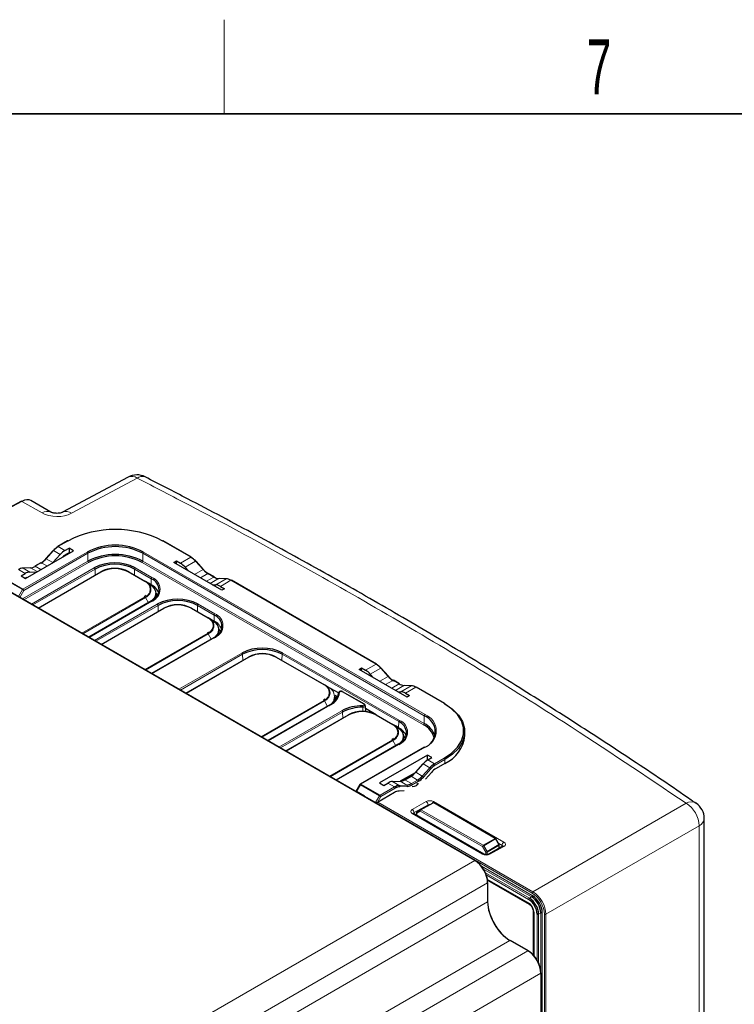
# Paper-space layout 'Blatt2' of a CAD drawing. Header units: millimetres. Extents: x 5 to 418, y 2 to 292.
# Tile 57 of 58: x 299 to 345, y 226 to 288. Entities that reach past the tile are written whole.
import ezdxf

# ---------------------------------------------------------------- set-up
doc = ezdxf.new("R2010")
doc.units = ezdxf.units.MM
doc.layers.add('SLD-0', color=7, linetype='Continuous')
doc.styles.add('SLDTEXTSTYLE1', font='TXT', dxfattribs={"width": 0.605})

psp = doc.layouts.new('Blatt2')

# ---------------------------------------------------------------- linework, layer by layer
at = {"color": 7, "linetype": 'Continuous', "lineweight": 18}
for p, q in [((328.442, 235.006), (279.748, 263.117)), ((306.953, 259.332), (302.781, 257.092)), ((299.62, 257.854), (297.844, 256.9)), ((300.901, 257.115), (299.62, 257.854)), ((302.55, 255.331), (301.935, 254.976)), ((302.363, 254.728), (301.935, 254.976)), ((310.378, 254.295), (308.584, 255.331)), ((299.686, 252.272), (303.768, 254.628)), ((303.815, 254.548), (299.733, 252.191)), ((301.636, 254.727), (301.162, 254.198)), ((302.063, 254.48), (301.636, 254.727)), ((303.822, 254.051), (303.815, 254.548)), ((307.312, 254.051), (307.32, 254.548)), ((325.233, 244.206), (307.32, 254.548)), ((307.367, 254.628), (325.28, 244.287)), ((299.656, 251.646), (303.822, 254.051)), ((303.869, 253.971), (299.749, 251.592)), ((300.863, 253.949), (300.466, 253.72)), ((300.82, 253.516), (300.466, 253.72)), ((301.216, 253.745), (300.863, 253.949)), ((301.581, 253.955), (301.162, 254.198)), ((325.178, 243.63), (307.265, 253.971)), ((307.312, 254.051), (325.226, 243.71)), ((309.714, 253.912), (310.378, 254.295)), ((310.014, 253.663), (310.677, 254.046)), ((311.151, 253.517), (310.677, 254.046)), ((299.823, 253.262), (299.395, 253.509)), ((300.168, 253.624), (299.693, 253.605)), ((300.121, 253.358), (299.693, 253.605)), ((300.587, 253.381), (300.168, 253.624)), ((300.227, 251.316), (304.23, 253.627)), ((304.277, 253.546), (300.321, 251.262)), ((304.679, 253.367), (300.677, 251.057)), ((304.283, 253.161), (304.277, 253.546)), ((307.445, 252.755), (306.384, 253.367)), ((306.781, 253.161), (306.787, 253.546)), ((307.847, 252.934), (306.787, 253.546)), ((306.834, 253.627), (307.895, 253.014)), ((310.614, 253.207), (311.151, 253.517)), ((310.979, 252.996), (311.45, 253.268)), ((311.847, 253.039), (311.45, 253.268)), ((299.653, 252.237), (298.435, 252.94)), ((298.469, 252.975), (299.686, 252.272)), ((307.842, 252.548), (307.847, 252.934)), ((307.842, 252.514), (307.842, 252.548)), ((311.375, 252.767), (311.847, 253.039)), ((311.608, 252.633), (312.145, 252.943)), ((311.956, 252.542), (312.619, 252.925)), ((312.619, 252.925), (312.145, 252.943)), ((312.254, 252.445), (312.918, 252.829)), ((322.163, 247.492), (312.918, 252.829)), ((299.411, 251.809), (299.653, 252.237)), ((299.733, 252.191), (299.482, 251.746)), ((303.443, 249.46), (307.445, 251.77)), ((307.478, 251.735), (303.49, 249.433)), ((307.895, 251.511), (303.892, 249.2)), ((304.234, 249.003), (308.237, 251.313)), ((308.284, 251.233), (304.328, 248.949)), ((307.67, 251.404), (307.478, 251.735)), ((308.29, 250.847), (308.284, 251.233)), ((310.788, 250.847), (310.794, 251.233)), ((311.854, 250.62), (310.794, 251.233)), ((310.841, 251.313), (311.902, 250.701)), ((308.686, 251.054), (304.684, 248.743)), ((311.452, 250.442), (310.391, 251.054)), ((311.849, 250.235), (311.854, 250.62)), ((311.849, 250.201), (311.849, 250.235)), ((307.45, 247.147), (311.452, 249.457)), ((311.485, 249.422), (307.497, 247.119)), ((311.677, 249.091), (311.485, 249.422)), ((311.902, 249.198), (307.899, 246.887)), ((309.62, 245.894), (313.622, 248.204)), ((313.67, 248.124), (309.713, 245.84)), ((313.675, 247.738), (313.67, 248.124)), ((316.174, 247.738), (316.18, 248.124)), ((323.604, 243.837), (316.18, 248.124)), ((316.227, 248.204), (323.651, 243.918)), ((314.072, 247.945), (310.07, 245.634)), ((318.841, 246.176), (315.777, 247.945)), ((321.499, 247.108), (322.163, 247.492)), ((321.799, 246.86), (322.462, 247.243)), ((322.936, 246.714), (322.462, 247.243)), ((322.399, 246.404), (322.936, 246.714)), ((322.764, 246.193), (323.235, 246.465)), ((323.16, 245.964), (323.632, 246.236)), ((323.632, 246.236), (323.235, 246.465)), ((321.386, 244.94), (320.001, 245.74)), ((323.393, 245.83), (323.93, 246.14)), ((323.741, 245.739), (324.405, 246.122)), ((324.405, 246.122), (323.93, 246.14)), ((324.039, 245.642), (324.703, 246.026)), ((326.498, 244.99), (324.703, 246.026)), ((314.839, 242.881), (318.841, 245.192)), ((318.875, 245.156), (314.886, 242.854)), ((319.081, 244.8), (318.875, 245.156)), ((319.291, 244.932), (315.288, 242.621)), ((315.298, 242.616), (319.081, 244.8)), ((315.984, 242.22), (319.986, 244.53)), ((320.034, 244.45), (316.077, 242.166)), ((320.039, 244.064), (320.034, 244.45)), ((320.436, 244.271), (316.434, 241.96)), ((323.202, 243.659), (322.141, 244.271)), ((323.598, 243.452), (323.604, 243.837)), ((325.226, 243.71), (325.233, 244.206)), ((323.599, 243.418), (323.598, 243.452)), ((319.199, 240.364), (323.202, 242.674)), ((323.235, 242.639), (319.246, 240.336)), ((323.427, 242.308), (323.235, 242.639)), ((323.651, 242.415), (319.649, 240.104)), ((325.28, 242.209), (321.198, 239.853)), ((325.437, 241.389), (325.437, 241.411)), ((325.453, 241.399), (325.882, 241.151)), ((325.882, 241.151), (326.498, 241.507)), ((326.545, 241.425), (325.929, 241.069)), ((326.545, 241.18), (326.545, 241.425)), ((324.685, 240.618), (325.109, 240.373)), ((325.109, 240.373), (325.583, 240.902)), ((325.155, 241.149), (325.583, 240.902)), ((325.65, 240.837), (325.176, 240.308)), ((323.213, 240.028), (323.641, 239.781)), ((323.691, 240.044), (324.115, 239.799)), ((324.594, 240.523), (323.741, 240.048)), ((323.991, 240.139), (324.414, 239.895)), ((324.388, 240.368), (324.81, 240.124)), ((324.414, 239.895), (324.81, 240.124)), ((324.857, 240.042), (324.461, 239.814)), ((321.165, 239.818), (320.915, 239.395)), ((322.383, 239.115), (321.165, 239.818)), ((321.198, 239.853), (322.416, 239.15)), ((322.416, 239.15), (323.342, 239.685)), ((323.389, 239.603), (322.463, 239.069)), ((322.913, 239.932), (323.342, 239.685)), ((323.641, 239.781), (324.115, 239.799)), ((324.142, 239.711), (323.668, 239.693)), ((321.771, 238.896), (321.771, 238.901)), ((321.771, 238.896), (321.771, 238.879)), ((332.102, 232.931), (321.771, 238.896)), ((322.137, 238.69), (322.383, 239.115)), ((322.463, 239.069), (322.251, 238.701)), ((322.275, 238.715), (332.15, 233.014)), ((324.465, 238.256), (325.357, 238.752)), ((325.828, 238.747), (330.301, 236.164)), ((325.472, 238.549), (324.581, 238.053)), ((324.971, 238.145), (324.761, 238.023)), ((328.936, 235.895), (324.971, 238.145)), ((325.831, 238.664), (325.018, 238.227)), ((325.018, 238.227), (328.983, 235.978)), ((325.472, 238.492), (325.472, 238.549)), ((329.735, 236.411), (325.831, 238.664)), ((332.15, 233.014), (341.9, 238.641)), ((328.939, 235.406), (324.465, 237.989)), ((324.581, 238.053), (324.583, 237.974)), ((324.761, 238.023), (324.761, 237.872)), ((342.724, 237.212), (332.975, 231.585)), ((342.724, 211.638), (342.724, 237.212)), ((328.983, 235.978), (329.735, 236.411)), ((329.768, 236.376), (329.017, 235.943)), ((329.977, 236.016), (329.768, 236.376)), ((329.146, 235.536), (328.936, 235.895)), ((329.017, 235.943), (329.227, 235.583)), ((329.227, 235.583), (329.977, 236.016)), ((329.99, 235.969), (329.24, 235.536)), ((330.302, 235.897), (329.411, 235.401)), ((330.181, 235.962), (329.968, 236.085)), ((329.99, 235.778), (329.99, 235.969)), ((330.179, 235.884), (330.181, 235.962)), ((301.901, 219.684), (328.442, 235.006)), ((329.146, 235.38), (329.146, 235.536)), ((329.24, 235.536), (329.24, 235.382)), ((328.873, 234.639), (332.107, 232.772)), ((332.059, 232.69), (329.006, 234.453)), ((329.127, 234.224), (331.92, 232.612)), ((331.872, 232.53), (329.167, 234.092)), ((329.242, 233.824), (331.868, 232.308)), ((329.267, 233.578), (303.478, 218.69)), ((329.267, 232.369), (329.267, 233.578)), ((332.059, 232.69), (331.92, 232.612)), ((304.696, 218.185), (329.267, 232.369)), ((332.221, 231.696), (332.221, 228.915)), ((332.417, 228.631), (332.417, 231.585)), ((332.649, 231.668), (332.512, 231.586)), ((332.512, 231.586), (332.512, 228.475)), ((332.649, 227.893), (332.649, 231.668)), ((332.745, 231.669), (332.745, 125.105)), ((332.88, 124.279), (332.88, 231.584)), ((332.975, 231.585), (332.975, 124.28)), ((330.681, 229.92), (306.242, 215.812)), ((331.826, 229.259), (330.681, 229.92)), ((306.05, 214.364), (331.826, 229.259)), ((332.651, 227.83), (306.122, 212.501)), ((332.651, 124.324), (332.651, 227.83))]:
    psp.add_line(p, q, dxfattribs=at)
at = {"color": 7, "linetype": 'Continuous', "lineweight": 25}
for p, q in [((328.475, 235.009), (279.78, 263.12)), ((306.386, 259.399), (302.215, 257.159)), ((299.587, 257.858), (297.811, 256.904)), ((301.469, 257.164), (300.198, 257.898)), ((302.517, 255.334), (301.901, 254.979)), ((310.412, 254.299), (308.618, 255.334)), ((299.844, 252.952), (302.899, 254.716)), ((301.606, 254.733), (301.132, 254.204)), ((301.594, 253.963), (302.063, 254.48)), ((302.363, 254.728), (302.621, 254.877)), ((302.621, 254.583), (302.416, 254.464)), ((302.899, 254.716), (302.621, 254.877)), ((302.621, 254.877), (302.621, 254.583)), ((302.621, 254.583), (302.644, 254.569)), ((300.829, 253.952), (300.433, 253.723)), ((309.296, 253.968), (309.456, 254.06)), ((312.351, 252.204), (309.296, 253.968)), ((309.456, 254.06), (309.714, 253.912)), ((309.456, 253.875), (309.456, 254.06)), ((311.181, 253.524), (310.707, 254.053)), ((299.566, 253.113), (299.823, 253.262)), ((299.566, 253.113), (299.844, 252.952)), ((300.145, 253.63), (299.671, 253.611)), ((300.121, 253.358), (300.583, 253.379)), ((300.657, 251.068), (304.646, 253.37)), ((306.418, 253.37), (307.478, 252.758)), ((310.014, 253.663), (310.224, 253.432)), ((311.88, 253.043), (311.483, 253.272)), ((307.684, 252.639), (307.478, 252.758)), ((307.842, 252.548), (307.685, 252.639)), ((311.75, 252.551), (311.956, 252.542)), ((312.642, 252.931), (312.168, 252.949)), ((322.197, 247.495), (312.952, 252.832)), ((307.527, 251.854), (307.412, 251.774)), ((308.159, 251.838), (308.156, 251.982)), ((312.254, 252.445), (312.511, 252.297)), ((312.511, 252.297), (312.351, 252.204)), ((307.861, 251.514), (303.873, 249.212)), ((304.664, 248.755), (308.653, 251.057)), ((310.425, 251.057), (311.485, 250.445)), ((311.691, 250.326), (311.485, 250.445)), ((311.849, 250.235), (311.692, 250.325)), ((311.534, 249.541), (311.419, 249.461)), ((312.166, 249.525), (312.163, 249.669)), ((311.868, 249.201), (307.88, 246.898)), ((310.05, 245.645), (314.039, 247.948)), ((315.81, 247.948), (318.875, 246.179)), ((321.081, 247.164), (321.241, 247.257)), ((324.136, 245.401), (321.081, 247.164)), ((321.241, 247.257), (321.499, 247.108)), ((321.241, 247.072), (321.241, 247.257)), ((321.799, 246.86), (322.009, 246.629)), ((322.966, 246.721), (322.492, 247.25)), ((323.665, 246.239), (323.269, 246.468)), ((319.081, 246.06), (318.875, 246.179)), ((319.767, 245.664), (319.081, 246.06)), ((321.42, 244.944), (320.034, 245.743)), ((323.535, 245.748), (323.741, 245.739)), ((324.427, 246.127), (323.953, 246.146)), ((324.039, 245.642), (324.296, 245.493)), ((326.531, 244.993), (324.737, 246.029)), ((318.923, 245.275), (318.808, 245.195)), ((319.534, 245.531), (319.726, 245.42)), ((319.555, 245.259), (319.552, 245.404)), ((319.574, 245.508), (319.646, 245.316)), ((324.296, 245.493), (324.136, 245.401)), ((319.257, 244.935), (315.269, 242.633)), ((321.506, 244.46), (321.486, 244.848)), ((322.164, 244.28), (321.495, 244.666)), ((316.414, 241.972), (320.403, 244.274)), ((322.174, 244.274), (323.235, 243.662)), ((323.441, 243.543), (323.235, 243.662)), ((323.598, 243.452), (323.442, 243.542)), ((327.814, 242.949), (327.814, 243.194)), ((323.284, 242.758), (323.168, 242.678)), ((323.916, 242.742), (323.913, 242.886)), ((323.618, 242.418), (319.629, 240.115)), ((325.247, 242.213), (321.165, 239.856)), ((325.432, 241.708), (322.377, 239.944)), ((325.711, 241.547), (325.432, 241.708)), ((325.437, 241.411), (325.432, 241.708)), ((325.437, 241.411), (325.456, 241.4)), ((325.453, 241.399), (325.711, 241.547)), ((324.644, 240.573), (323.694, 240.044)), ((324.685, 240.618), (325.155, 241.149)), ((325.688, 240.609), (325.307, 240.184)), ((326.545, 241.18), (325.987, 240.858)), ((322.377, 239.944), (322.656, 239.784)), ((323.213, 240.028), (323.691, 240.044)), ((323.991, 240.139), (324.388, 240.368)), ((321.141, 239.832), (320.881, 239.393)), ((321.43, 239.098), (320.915, 239.395)), ((323.332, 239.325), (322.251, 238.701)), ((322.656, 239.784), (322.913, 239.932)), ((323.96, 239.434), (323.63, 239.421)), ((321.43, 239.098), (322.137, 238.69)), ((321.43, 239.076), (321.43, 239.098)), ((321.751, 238.912), (321.751, 238.891)), ((324.984, 238.23), (324.774, 238.109)), ((324.984, 238.23), (324.985, 238.23)), ((324.985, 238.23), (325.798, 238.668)), ((329.767, 236.414), (325.864, 238.667)), ((329.02, 235.413), (324.546, 237.996)), ((324.741, 238.051), (324.741, 237.883)), ((343.052, 212.062), (343.052, 237.68)), ((330, 236.029), (329.792, 236.39)), ((330.218, 235.906), (329.327, 235.409)), ((330.009, 235.789), (330.009, 235.996)), ((330.216, 235.904), (330.218, 235.906)), ((329.259, 233.758), (331.902, 232.232)), ((329.286, 232.396), (329.286, 233.604)), ((332.172, 231.764), (332.172, 228.989)), ((331.859, 229.262), (330.713, 229.923)), ((332.67, 124.351), (332.67, 227.857))]:
    psp.add_line(p, q, dxfattribs=at)
at = {"color": 7, "linetype": 'Continuous', "lineweight": 18, "flags": 128}
for points in [[(301.636, 254.727), (301.627, 254.731), (301.619, 254.734), (301.613, 254.735), (301.608, 254.735), (301.606, 254.733)], [(301.162, 254.198), (301.153, 254.202), (301.145, 254.205), (301.139, 254.206), (301.134, 254.206), (301.132, 254.204)], [(310.677, 254.046), (310.686, 254.051), (310.694, 254.054), (310.7, 254.055), (310.705, 254.054), (310.707, 254.053)], [(311.151, 253.517), (311.16, 253.522), (311.168, 253.525), (311.174, 253.526), (311.179, 253.525), (311.181, 253.524)], [(307.848, 251.49), (307.876, 251.514), (308.019, 251.668), (308.107, 251.835), (308.137, 252.009), (308.107, 252.183), (308.019, 252.35), (307.876, 252.504), (307.684, 252.639)], [(311.855, 249.177), (311.883, 249.2), (312.026, 249.355), (312.114, 249.522), (312.144, 249.696), (312.114, 249.87), (312.026, 250.037), (311.883, 250.191), (311.691, 250.326)], [(322.462, 247.243), (322.471, 247.247), (322.479, 247.25), (322.485, 247.252), (322.49, 247.251), (322.492, 247.25)], [(322.936, 246.714), (322.945, 246.719), (322.953, 246.721), (322.959, 246.723), (322.964, 246.722), (322.966, 246.721)], [(323.605, 242.394), (323.633, 242.417), (323.776, 242.572), (323.864, 242.739), (323.893, 242.913), (323.864, 243.087), (323.776, 243.254), (323.633, 243.408), (323.441, 243.543)], [(322.383, 239.115), (322.392, 239.109), (322.403, 239.103), (322.414, 239.097), (322.426, 239.09), (322.437, 239.084), (322.447, 239.078), (322.456, 239.073), (322.463, 239.069)], [(330.218, 235.906), (330.218, 235.906), (330.236, 235.912), (330.257, 235.913), (330.279, 235.908), (330.302, 235.897)]]:
    psp.add_lwpolyline(points, dxfattribs=at)
at = {"color": 7, "linetype": 'Continuous', "lineweight": 25, "flags": 128}
for points in [[(301.132, 254.204), (301.131, 254.203), (301.13, 254.199), (301.131, 254.194), (301.134, 254.187)], [(311.181, 253.524), (311.182, 253.523), (311.182, 253.519), (311.181, 253.514), (311.178, 253.507)], [(307.698, 252.61), (307.893, 252.473), (308.037, 252.317), (308.126, 252.147), (308.156, 251.971), (308.126, 251.795), (308.037, 251.626), (308.015, 251.596)], [(308.273, 251.88), (308.23, 251.946), (308.151, 252.042)], [(308.147, 251.715), (308.159, 251.827), (308.159, 251.838)], [(311.705, 250.296), (311.9, 250.16), (312.044, 250.004), (312.133, 249.834), (312.163, 249.658), (312.133, 249.482), (312.044, 249.313), (312.021, 249.283)], [(312.154, 249.402), (312.166, 249.514), (312.166, 249.525)], [(312.28, 249.567), (312.237, 249.633), (312.158, 249.729)], [(322.966, 246.721), (322.967, 246.72), (322.968, 246.716), (322.967, 246.71), (322.964, 246.703)], [(319.543, 245.136), (319.555, 245.248), (319.555, 245.259)], [(326.498, 241.507), (326.976, 241.835), (327.347, 242.207), (327.602, 242.611), (327.731, 243.034), (327.731, 243.463), (327.602, 243.886), (327.347, 244.289), (326.976, 244.661), (326.498, 244.99)], [(326.545, 244.963), (327.03, 244.629), (327.408, 244.251), (327.666, 243.841), (327.797, 243.412), (327.797, 242.976), (327.666, 242.546), (327.408, 242.137), (327.03, 241.759), (326.545, 241.425)], [(323.455, 243.513), (323.649, 243.377), (323.794, 243.221), (323.883, 243.051), (323.913, 242.875), (323.883, 242.699), (323.794, 242.53), (323.771, 242.5)], [(323.904, 242.619), (323.916, 242.731), (323.916, 242.742)], [(324.03, 242.784), (323.987, 242.85), (323.908, 242.946)]]:
    psp.add_lwpolyline(points, dxfattribs=at)
at = {"color": 7, "linetype": 'Continuous', "lineweight": 25}
for centre, radius, start, end in [((306.938, 258.371), 1.167, 62.95731, 118.23095), ((299.6, 257.828), 0.0329, 53.60745, 112.95711), ((305.567, 249.54), 6.53, 62.48054, 117.51946), ((302.573, 253.905), 1.247, 120.82793, 138.78045), ((301.915, 254.948), 0.0335, 54.38242, 114.30712), ((302.531, 255.304), 0.0335, 54.38242, 114.30712), ((305.567, 251.155), 3.912, 62.60967, 117.39033), ((305.567, 251.165), 3.809, 62.60967, 117.39033), ((308.604, 255.304), 0.0335, 65.69288, 125.61758), ((302.484, 253.949), 1.163, 120.82793, 138.78045), ((305.567, 250.684), 3.793, 62.60967, 117.39033), ((305.567, 250.694), 3.691, 62.60967, 117.39033), ((300.121, 254.282), 0.66, 274.05673, 301.56592), ((300.447, 253.693), 0.0335, 54.38242, 114.30712), ((300.134, 255.063), 1.33, 300.82793, 318.78045), ((300.224, 255.019), 1.247, 300.82793, 318.78045), ((305.532, 251.113), 2.83, 62.60967, 117.39033), ((305.532, 251.124), 2.728, 62.60967, 117.39033), ((310.398, 254.268), 0.0335, 65.69288, 125.61758), ((309.74, 253.225), 1.247, 41.21955, 59.17207), ((309.829, 253.269), 1.163, 41.21955, 59.17207), ((299.74, 252.947), 0.66, 94.05673, 121.56592), ((299.672, 253.57), 0.0413, 59.25628, 91.9406), ((305.532, 251.661), 1.926, 62.60967, 117.39033), ((305.532, 251.722), 1.853, 62.60967, 117.39033), ((312.089, 254.339), 1.247, 221.21955, 239.17207), ((312.179, 254.383), 1.33, 221.21955, 239.17207), ((307.191, 252.152), 0.671, 16.32063, 64.64021), ((307.665, 252.612), 0.0331, 355.45284, 54.57467), ((307.422, 251.676), 0.968, 19.88756, 64.28644), ((307.573, 252.209), 0.775, 290.78342, 69.21658), ((311.866, 253.012), 0.0335, 65.69288, 125.61758), ((312.192, 253.602), 0.66, 238.43408, 265.94327), ((312.641, 252.89), 0.0413, 88.0594, 120.74372), ((312.573, 252.267), 0.66, 58.43408, 85.94327), ((307.88, 251.487), 0.033, 125.35847, 184.60773), ((309.539, 248.8), 2.83, 62.60967, 117.39033), ((309.539, 248.811), 2.728, 62.60967, 117.39033), ((309.539, 249.347), 1.926, 62.60967, 117.39033), ((309.539, 249.408), 1.853, 62.60967, 117.39033), ((311.579, 249.896), 0.775, 290.78342, 69.21658), ((311.198, 249.839), 0.671, 16.32063, 64.64021), ((311.672, 250.299), 0.0331, 355.45284, 54.57467), ((311.429, 249.363), 0.968, 19.88756, 64.28644), ((311.887, 249.174), 0.033, 125.35847, 184.60773), ((314.925, 245.691), 2.83, 62.60967, 117.39033), ((314.925, 245.701), 2.728, 62.60967, 117.39033), ((314.925, 246.238), 1.926, 62.60967, 117.39033), ((314.925, 246.299), 1.853, 62.60967, 117.39033), ((322.183, 247.465), 0.0335, 65.69288, 125.61758), ((321.525, 246.421), 1.247, 41.21955, 59.17207), ((321.614, 246.466), 1.163, 41.21955, 59.17207), ((323.874, 247.535), 1.247, 221.21955, 239.17207), ((323.964, 247.579), 1.33, 221.21955, 239.17207), ((323.651, 246.209), 0.0335, 65.69288, 125.61758), ((323.977, 246.798), 0.66, 238.43408, 265.94327), ((318.587, 245.573), 0.671, 16.32063, 64.64021), ((318.881, 245.713), 0.884, 294.17353, 355.58197), ((318.915, 245.769), 0.918, 294.17353, 355.58197), ((324.426, 246.086), 0.0413, 88.0594, 120.74372), ((324.358, 245.463), 0.66, 58.43408, 85.94327), ((318.949, 245.405), 0.603, 319.94477, 359.8473), ((326.517, 244.963), 0.0335, 65.69288, 125.61758), ((321.239, 242.174), 2.669, 88.38774, 117.99763), ((321.241, 242.179), 2.572, 88.38774, 117.99763), ((321.289, 242.564), 1.926, 62.60967, 117.39033), ((321.289, 242.625), 1.853, 62.60967, 117.39033), ((323.329, 243.113), 0.775, 290.78342, 69.21658), ((324.646, 242.5), 1.342, 18.73358, 64.40198), ((324.849, 243.195), 1.082, 290.78342, 69.21658), ((322.948, 243.056), 0.671, 16.32063, 64.64021), ((323.422, 243.516), 0.0331, 355.45284, 54.57467), ((323.178, 242.58), 0.968, 19.88756, 64.28644), ((324.635, 242.476), 1.275, 15.02935, 64.7657), ((325.648, 243.163), 2.177, 294.33324, 354.34662), ((323.637, 242.391), 0.033, 125.35847, 184.60773), ((326.521, 240.081), 1.247, 120.82793, 138.78045), ((326.525, 240.07), 1.163, 120.82793, 138.78045), ((326.625, 239.787), 1.247, 120.82793, 138.78045), ((324.171, 241.195), 1.247, 300.82793, 318.78045), ((324.176, 241.184), 1.33, 300.82793, 318.78045), ((321.198, 239.799), 0.0667, 119.99731, 149.42263), ((323.677, 238.763), 0.66, 94.05673, 121.56592), ((323.688, 239.122), 0.66, 94.05673, 121.56592), ((323.712, 239.078), 0.616, 94.05673, 121.56592), ((324.068, 240.458), 0.66, 274.05673, 301.56592), ((324.092, 240.414), 0.704, 274.05673, 301.56592), ((324.807, 238.051), 0.0667, 119.97533, 180), ((325.83, 238.609), 0.0667, 60.01025, 118.26574), ((341.885, 237.68), 1.167, 0, 55.49534), ((329.734, 236.356), 0.0667, 30.00504, 60.01025), ((329.942, 235.996), 0.0667, 360, 30.00504), ((328.461, 234.979), 0.033, 65.36022, 124.60414), ((329.253, 233.608), 0.033, 295.38794, 354.63803), ((331.233, 231.532), 1.185, 2.60542, 57.39451), ((331.226, 231.527), 1.288, 2.60542, 57.39451), ((331.368, 231.61), 1.282, 2.60542, 57.39451), ((331.361, 231.606), 1.385, 2.60542, 57.39451), ((329.253, 232.399), 0.033, 295.38794, 354.63803), ((330.7, 229.893), 0.033, 65.36022, 124.60414), ((331.845, 229.232), 0.033, 65.36022, 124.60414), ((332.637, 227.86), 0.033, 295.415, 354.64674)]:
    psp.add_arc(centre, radius, start, end, dxfattribs=at)
at = {"color": 7, "linetype": 'Continuous', "lineweight": 18}
for centre, radius, start, end in [((306.611, 258.868), 0.576, 53.5865, 112.93821), ((307.279, 258.921), 0.525, 69.29919, 128.45416), ((301.227, 256.659), 0.56, 64.41708, 125.58748), ((302.439, 256.629), 0.576, 53.57701, 113.04946), ((303.712, 254.542), 0.103, 3.22965, 57.34774), ((307.422, 254.542), 0.103, 122.65226, 176.77035), ((300.843, 253.921), 0.0335, 54.38242, 114.30712), ((303.925, 254.057), 0.103, 183.22965, 237.34774), ((307.21, 254.057), 0.103, 302.65226, 356.77035), ((300.146, 253.588), 0.0413, 59.25628, 91.9406), ((304.174, 253.54), 0.103, 3.22965, 57.34774), ((304.66, 253.34), 0.0335, 54.38183, 114.31395), ((306.404, 253.34), 0.0335, 65.68605, 125.61817), ((306.889, 253.54), 0.103, 122.65226, 176.77035), ((311.47, 253.241), 0.0335, 65.69288, 125.61758), ((307.465, 252.728), 0.0335, 65.68605, 125.61817), ((307.258, 252.263), 0.526, 290.78342, 69.21658), ((307.95, 252.928), 0.103, 122.65226, 176.77035), ((307.609, 252.263), 0.804, 290.78342, 69.21658), ((312.166, 252.908), 0.0413, 88.0594, 120.74372), ((312.938, 252.802), 0.0335, 65.69288, 125.61758), ((299.737, 252.19), 0.0962, 121.95467, 151.14439), ((296.066, 245.802), 7.367, 60.14978, 60.86879), ((299.631, 252.185), 0.103, 3.22965, 57.34774), ((307.251, 252.276), 0.587, 292.76118, 6.26871), ((307.394, 251.689), 0.0962, 28.85561, 58.04533), ((307.875, 251.484), 0.0329, 53.76669, 114.92285), ((308.181, 251.227), 0.103, 3.22965, 57.34774), ((310.896, 251.227), 0.103, 122.65226, 176.77035), ((308.667, 251.027), 0.0335, 54.38183, 114.31395), ((310.411, 251.027), 0.0335, 65.68605, 125.61817), ((311.957, 250.615), 0.103, 122.65226, 176.77035), ((311.616, 249.949), 0.804, 290.78342, 69.21658), ((311.472, 250.414), 0.0335, 65.68605, 125.61817), ((311.265, 249.949), 0.526, 290.78342, 69.21658), ((311.258, 249.963), 0.587, 292.76118, 6.26871), ((311.401, 249.376), 0.0962, 28.85561, 58.04533), ((311.882, 249.171), 0.0329, 53.76669, 114.92285), ((313.567, 248.118), 0.103, 3.22965, 57.34774), ((316.282, 248.118), 0.103, 122.65226, 176.77035), ((314.052, 247.918), 0.0335, 54.38183, 114.31395), ((315.797, 247.918), 0.0335, 65.68605, 125.61817), ((323.255, 246.438), 0.0335, 65.69288, 125.61758), ((318.861, 246.149), 0.0335, 65.68605, 125.61817), ((318.654, 245.684), 0.526, 290.78342, 69.21658), ((318.648, 245.698), 0.587, 292.76118, 6.26871), ((318.841, 245.43), 0.674, 290.78342, 69.21658), ((319.825, 245.636), 0.0623, 85.54206, 172.51093), ((320.02, 245.714), 0.0329, 65.07715, 126.23331), ((323.952, 246.105), 0.0413, 88.0594, 120.74372), ((324.723, 245.998), 0.0335, 65.69288, 125.61758), ((318.79, 245.11), 0.0962, 28.85561, 58.04533), ((319.271, 244.906), 0.032, 52.81791, 115.87163), ((319.931, 244.444), 0.103, 3.22965, 57.34774), ((325.928, 244.749), 4.615, 178.8494, 179.9912), ((321.406, 244.914), 0.033, 65.3808, 126.20562), ((320.416, 244.244), 0.0335, 54.38183, 114.31395), ((322.161, 244.244), 0.0335, 65.68605, 125.61817), ((323.707, 243.832), 0.103, 122.65226, 176.77035), ((323.366, 243.166), 0.804, 290.78342, 69.21658), ((325.123, 243.716), 0.103, 302.65226, 356.77035), ((325.336, 244.201), 0.103, 122.65226, 176.77035), ((324.886, 243.248), 1.111, 290.78342, 69.21658), ((323.221, 243.631), 0.0335, 65.68605, 125.61817), ((323.015, 243.166), 0.526, 290.78342, 69.21658), ((323.008, 243.18), 0.587, 292.76118, 6.26871), ((323.151, 242.593), 0.0962, 28.85561, 58.04533), ((323.632, 242.388), 0.0329, 53.76669, 114.92285), ((325.261, 242.183), 0.0329, 53.76669, 114.92285), ((326.442, 241.42), 0.102, 2.60548, 57.39452), ((325.485, 240.733), 0.195, 32.03281, 59.71433), ((325.827, 241.065), 0.102, 2.60548, 57.39452), ((324.755, 240.038), 0.102, 2.60548, 57.39452), ((325.011, 240.205), 0.195, 32.03281, 59.71433), ((321.545, 240.468), 0.753, 237.56947, 239.71309), ((321.179, 239.826), 0.0329, 53.76669, 114.92285), ((321.249, 239.771), 0.0962, 121.95467, 151.14439), ((323.287, 239.599), 0.102, 2.60548, 57.39452), ((323.596, 239.719), 0.0762, 339.97511, 54.37962), ((324.07, 239.737), 0.0762, 339.97511, 54.37962), ((324.358, 239.809), 0.102, 2.60548, 57.39452), ((321.792, 238.933), 0.0431, 212.65348, 241.24111), ((322.467, 239.069), 0.0962, 121.95467, 151.14439), ((322.361, 239.064), 0.102, 2.60548, 57.39452), ((325.22, 238.539), 0.253, 2.19187, 57.20262), ((325.961, 238.532), 0.253, 121.91409, 157.32778), ((342.223, 238.085), 0.644, 59.90953, 120.17366), ((324.328, 238.043), 0.253, 2.19187, 57.20262), ((324.811, 238.059), 0.0614, 126.42926, 215.66975), ((325.021, 238.18), 0.0614, 126.42926, 215.66975), ((325.074, 238.14), 0.103, 122.49598, 177.51026), ((324.999, 238.201), 0.0327, 53.48756, 114.44466), ((325.812, 238.638), 0.0327, 53.48756, 114.44466), ((325.85, 238.637), 0.033, 65.36364, 124.60179), ((340.985, 237.161), 1.74, 1.70369, 58.29222), ((324.512, 237.921), 0.0826, 65.41358, 124.52372), ((324.774, 238.054), 0.0337, 185.8018, 246.1866), ((342.482, 237.73), 0.572, 295.06619, 354.98202), ((329.753, 236.384), 0.033, 65.36364, 124.60179), ((329.686, 236.331), 0.0936, 28.87092, 58.93074), ((342.536, 214.274), 25.525, 119.95315, 120.0134), ((329.039, 235.891), 0.103, 122.49598, 177.51026), ((321.364, 248.968), 15.107, 300.07919, 300.43577), ((328.935, 235.897), 0.0936, 28.87092, 58.93074), ((321.574, 248.608), 15.107, 300.07919, 300.43577), ((329.147, 235.535), 0.0936, 1.07837, 31.13817), ((342.744, 213.913), 25.525, 119.95315, 120.0134), ((329.896, 235.967), 0.0936, 1.07837, 31.13817), ((329.976, 235.999), 0.033, 295.38794, 354.63803), ((330.437, 235.947), 0.256, 122.00963, 176.82397), ((328.986, 235.342), 0.0787, 63.28176, 126.1375), ((329.192, 235.627), 0.102, 242.87053, 297.99543), ((329.361, 235.331), 0.0851, 54.79576, 112.91993), ((331.974, 232.525), 0.102, 121.9646, 177.44646), ((332.005, 232.777), 0.102, 301.96462, 357.44644), ((332.204, 232.927), 0.102, 121.9646, 177.44646), ((331.95, 232.299), 0.0826, 173.82983, 234.20707), ((332.256, 231.773), 0.0845, 186.91475, 245.46185), ((332.464, 231.676), 0.102, 242.55766, 298.03108), ((332.697, 231.578), 0.102, 62.55775, 118.031), ((332.927, 231.675), 0.102, 242.55794, 298.02884)]:
    psp.add_arc(centre, radius, start, end, dxfattribs=at)
at = {"color": 7, "linetype": 'Continuous', "lineweight": 25}
for centre, major_axis, ratio, start_param, end_param in [((299.605, 256.893), (0.598, 1.002), 0.586803, 0.008503, 0.776018), ((302.351, 253.919), (0.513, 0.859), 0.56722, 0.793746, 1.230078), ((302.404, 253.655), (0.513, 0.859), 0.56722, 0.793746, 1.054713), ((309.726, 253.102), (-0.513, 0.859), 0.56722, 5.053107, 5.48944), ((299.811, 252.452), (0.513, 0.859), 0.56722, 0.357413, 0.793746), ((299.749, 252.122), (0.513, 0.859), 0.56722, 0.532778, 0.706048), ((312.266, 251.636), (-0.513, 0.859), 0.56722, 5.48944, 5.925772), ((321.511, 246.299), (-0.513, 0.859), 0.56722, 5.053107, 5.48944), ((324.051, 244.833), (-0.513, 0.859), 0.56722, 5.48944, 5.925772), ((325.465, 240.575), (0.487, 0.874), 0.587367, 0.776279, 1.212611), ((324.375, 241.192), (0.487, 0.874), 0.587367, 3.917871, 4.354204), ((322.926, 239.109), (0.487, 0.874), 0.587367, 0.339947, 0.776279), ((323.979, 240.963), (0.487, 0.874), 0.587367, 3.481539, 3.917871), ((320.915, 239.318), (-0.0212, 0.0806), 0.522903, 5.805587, 6.760901), ((324.424, 239.96), (0.433, -0.007), 0.56692, 4.813216, 6.199535), ((324.423, 239.905), (0.367, -0.007), 0.565016, 5.937571, 6.293269), ((322.204, 238.728), (0.0809, 0.0217), 0.51759, 3.619289, 5.190086), ((328.441, 234.053), (-0.583, 1.01), 0.578689, 3.927224, 5.497716), ((328.488, 234.08), (-0.55, 0.953), 0.577557, 3.927224, 5.497716), ((330.681, 231.553), (-1, 1.732), 0.576898, 0.785632, 2.356123), ((330.728, 231.58), (-1.033, 1.79), 0.577557, 0.819125, 2.322465), ((331.825, 228.306), (-0.583, 1.01), 0.578708, 3.927208, 5.497692), ((331.872, 228.333), (-0.55, 0.953), 0.577562, 3.92722, 5.497704)]:
    psp.add_ellipse(centre, major_axis=major_axis, ratio=ratio, start_param=start_param, end_param=end_param, dxfattribs=at)
at = {"color": 7, "linetype": 'Continuous', "lineweight": 18}
for centre, major_axis, ratio, start_param, end_param in [((301.855, 257.646), (1.342, -0.007), 0.566733, 3.923427, 5.476594), ((325.592, 238.616), (0.333, -0.005), 0.566913, 0.794286, 2.364778), ((324.701, 238.12), (0.334, -0.005), 0.566574, 2.364467, 3.934959), ((325.59, 238.479), (0.167, -0.005), 0.576669, 1.400867, 2.374114), ((324.699, 237.983), (0.167, -0.01), 0.55459, 2.388038, 3.185055), ((330.064, 235.896), (0.167, 0), 0.556571, 6.257812, 7.069661), ((330.066, 236.033), (0.333, -0.005), 0.56692, 5.506986, 7.077477), ((329.175, 235.537), (0.333, -0.005), 0.567272, 3.935594, 5.506086), ((332.102, 232.033), (-0.55, 0.953), 0.577564, 3.927231, 5.497712), ((332.149, 232.06), (-0.583, 1.01), 0.578715, 3.927233, 5.497713), ((331.868, 231.9), (-0.25, 0.433), 0.577565, 3.927231, 5.49771)]:
    psp.add_ellipse(centre, major_axis=major_axis, ratio=ratio, start_param=start_param, end_param=end_param, dxfattribs=at)
at = {"color": 7, "linetype": 'Continuous', "lineweight": 25}
for points, knots in [([(342.535, 238.637), (342.431, 238.709), (341.101, 239.626), (338.6, 241.307), (334.965, 243.689), (331.209, 246.057), (327.241, 248.481), (323.085, 250.93), (318.854, 253.339), (314.549, 255.703), (310.752, 257.727), (308.365, 258.945), (307.462, 259.406)], [0, 0, 0, 0, 0.009667, 0.123836, 0.229253, 0.337794, 0.455756, 0.573871, 0.692022, 0.810135, 0.928136, 1, 1, 1, 1]), ([(302.215, 257.159), (302.207, 257.155), (302.189, 257.147), (302.116, 257.121), (302.005, 257.099), (301.866, 257.088), (301.723, 257.095), (301.602, 257.116), (301.516, 257.142), (301.478, 257.159), (301.471, 257.163), (301.469, 257.164)], [0, 0, 0, 0, 0.1021566, 0.2216357, 0.3448118, 0.4759091, 0.6123674, 0.73287, 0.844538, 0.955772, 1, 1, 1, 1]), ([(320.033, 245.742), (320.028, 245.745), (320.009, 245.759), (319.963, 245.769), (319.899, 245.771), (319.839, 245.754), (319.794, 245.724), (319.77, 245.686), (319.76, 245.656), (319.763, 245.643), (319.763, 245.643)], [0, 0, 0, 0, 0.048782, 0.213845, 0.391813, 0.573458, 0.738688, 0.874612, 0.999434, 1, 1, 1, 1]), ([(321.48, 244.85), (321.48, 244.86), (321.478, 244.883), (321.457, 244.915), (321.436, 244.936), (321.421, 244.942), (321.419, 244.943)], [0, 0, 0, 0, 0.25419, 0.590944, 0.950738, 1, 1, 1, 1]), ([(324.546, 237.996), (324.539, 238.001), (324.526, 238.01), (324.527, 238.01), (324.527, 238.009)], [0, 0, 0, 0, 0.582951, 1, 1, 1, 1]), ([(330.236, 235.917), (330.236, 235.917), (330.237, 235.919), (330.226, 235.911), (330.218, 235.906)], [0, 0, 0, 0, 0.378971, 1, 1, 1, 1]), ([(329.327, 235.409), (329.317, 235.404), (329.294, 235.393), (329.24, 235.38), (329.176, 235.375), (329.107, 235.381), (329.052, 235.396), (329.03, 235.408), (329.02, 235.413)], [0, 0, 0, 0, 0.153969, 0.316054, 0.494258, 0.681908, 0.868084, 1, 1, 1, 1]), ([(331.902, 232.232), (331.921, 232.22), (331.964, 232.191), (332.038, 232.114), (332.107, 232.008), (332.155, 231.894), (332.171, 231.811), (332.172, 231.774), (332.172, 231.764)], [0, 0, 0, 0, 0.1474883, 0.3371445, 0.5394057, 0.7470438, 0.9335043, 1, 1, 1, 1])]:
    psp.add_open_spline(points, degree=3, knots=knots, dxfattribs=at)
at = {"color": 7, "linetype": 'Continuous', "lineweight": 18}
for points, knots in [([(341.9, 238.641), (339.321, 240.378), (334.918, 243.344), (328.402, 247.397), (322.536, 250.885), (316.516, 254.284), (311.306, 257.091), (308.081, 258.751), (306.953, 259.332)], [0, 0, 0, 0, 0.237503, 0.405606, 0.573709, 0.741642, 0.909575, 1, 1, 1, 1]), ([(320.001, 245.74), (319.992, 245.744), (319.974, 245.753), (319.941, 245.758), (319.907, 245.757), (319.875, 245.749), (319.85, 245.736), (319.833, 245.718), (319.831, 245.705), (319.83, 245.699)], [0, 0, 0, 0, 0.142474, 0.284952, 0.427322, 0.569562, 0.711749, 0.853982, 1, 1, 1, 1]), ([(321.481, 244.85), (321.481, 244.842), (321.48, 244.823), (321.458, 244.794), (321.42, 244.77), (321.37, 244.753), (321.332, 244.751), (321.313, 244.75)], [0, 0, 0, 0, 0.163042, 0.372105, 0.581342, 0.790698, 1, 1, 1, 1]), ([(321.326, 244.484), (321.323, 244.535), (321.319, 244.624), (321.315, 244.713), (321.313, 244.75)], [0, 0, 0, 0, 0.5808388, 1, 1, 1, 1]), ([(321.314, 244.842), (321.326, 244.842), (321.348, 244.843), (321.378, 244.853), (321.401, 244.868), (321.415, 244.886), (321.417, 244.905), (321.408, 244.925), (321.394, 244.935), (321.386, 244.94)], [0, 0, 0, 0, 0.142474, 0.284952, 0.427322, 0.569562, 0.711749, 0.853982, 1, 1, 1, 1])]:
    psp.add_open_spline(points, degree=3, knots=knots, dxfattribs=at)
at = {"layer": 'SLD-0', "lineweight": 18}
psp.add_line((312.5, 282.5), (312.5, 288.5), dxfattribs=at)
at = {"layer": 'SLD-0', "lineweight": 35}
psp.add_line((408, 282.5), (26, 282.5), dxfattribs=at)

# ---------------------------------------------------------------- texts
at = {"layer": 'SLD-0', "insert": (336.353, 287.243), "char_height": 3.5, "attachment_point": 2, "style": 'SLDTEXTSTYLE1'}
psp.add_mtext('7', dxfattribs=at)

doc.saveas('drawing.dxf')
